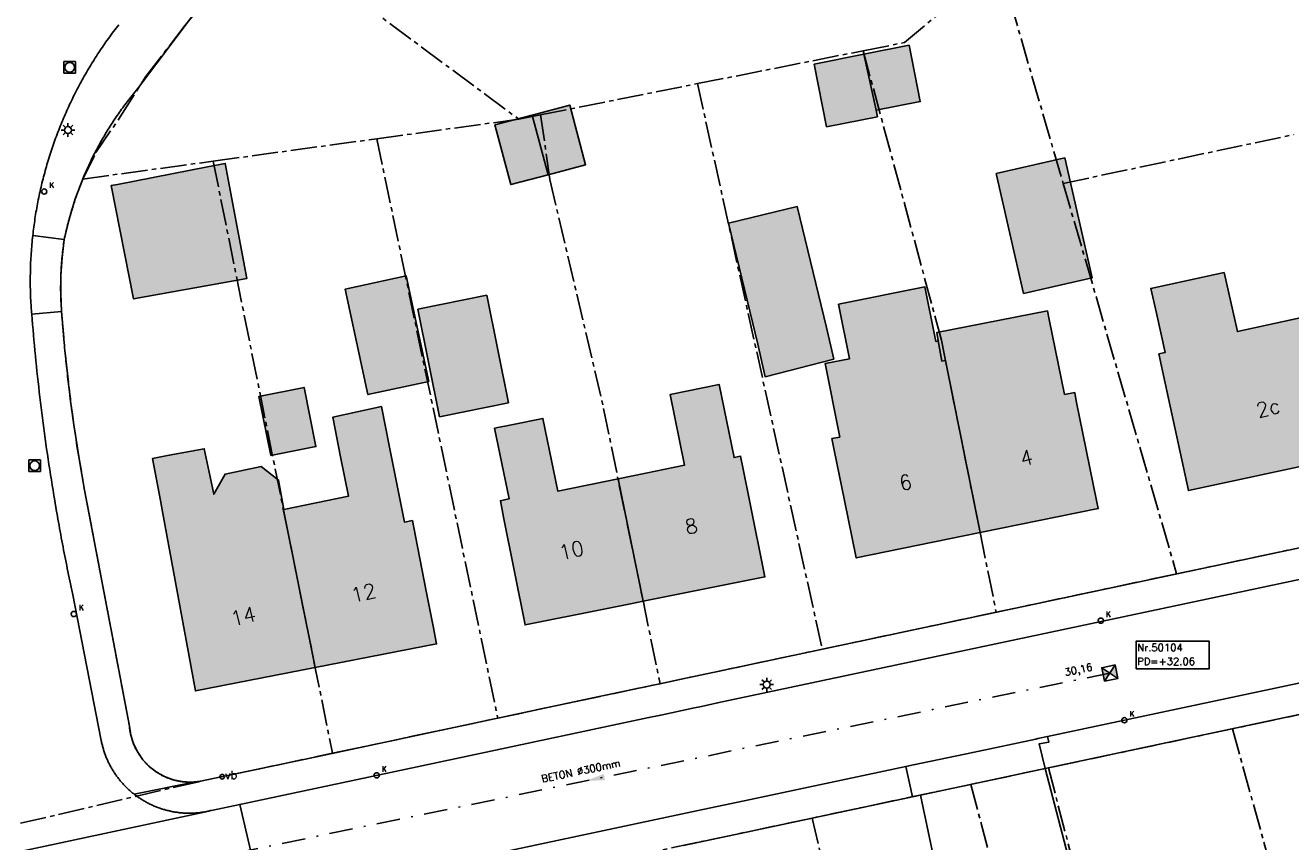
# Model space of a CAD drawing. Header units: metres. Extents: x 202952 to 203755, y 349031 to 349702.
# Tile 15 of 84: x 203027 to 203096, y 349481 to 349526. Entities that reach past the tile are written whole.
import ezdxf
from ezdxf.enums import TextEntityAlignment as Align

# ---------------------------------------------------------------- set-up
doc = ezdxf.new("R2010")
doc.units = ezdxf.units.M
doc.linetypes.add('1-200 CENTER', pattern=[4.28625, 2.8575, -0.47625, 0.47625, -0.47625])
doc.linetypes.add('1-200 DASHDOT', pattern=[2.54, 1.27, -0.635, 0, -0.635])
for name, color, linetype in [('PH-BEST-BEBOUWING', 1, 'Continuous'), ('PH-BEST-BEBOUWING-ARCERING', 254, 'Continuous'), ('PH-BEST-HUISNUMMER', 7, 'Continuous'), ('PH-BEST-KADASTRALE-GRENS', 240, '1-200 CENTER'), ('PH-BEST-KOLK', 8, 'Continuous'), ('PH-BEST-LICHTMAST-HANDHAVENB', 6, 'Continuous'), ('PH-BEST-PUT-HANDHAVEN', 44, 'Continuous'), ('PH-BEST-RIO-HANDHAVEN-GEMENGD', 44, '1-200 DASHDOT'), ('PH-BEST-RIO-TEKST', 8, 'Continuous'), ('PH-BEST-RIO-TEKST-PUTTENSTAAT', 8, 'Continuous'), ('PH-BEST-RIO-TEKST-VLOEIVLAK', 8, 'Continuous'), ('PH-BEST-STRAATNAAMBORD', 6, 'Continuous'), ('PH-BEST-WEGDEEL', 254, 'Continuous')]:
    doc.layers.add(name, color=color, linetype=linetype)
doc.styles.add('RDL_MAATVOERING', font='romans.shx')
doc.styles.add('ROMANS', font='romans.shx')

# ---------------------------------------------------------------- blocks, each defined once
blk = doc.blocks.new('*U50')
blk.add_circle((0, 0), 0.142)
at = {"ltscale": 0.05, "style": 'ROMANS'}
blk.add_text('K', height=0.3, dxfattribs=at).set_placement((0.277, 0.195))
blk = doc.blocks.new('Putdeksel')
for p, q in [((-0.32, 0.32), (0.32, 0.32)), ((-0.32, -0.32), (-0.32, 0.32)), ((0.32, 0.32), (0.32, -0.32)), ((0.32, -0.32), (-0.32, -0.32))]:
    blk.add_line(p, q)
blk.add_circle((0, 0), 0.26)
blk = doc.blocks.new('*U61')
blk.add_circle((0, 0), 0.25)
at = {"style": 'RDL_MAATVOERING'}
blk.add_text('vb', height=0.9, dxfattribs=at).set_placement((0.3, -0.25))
blk = doc.blocks.new('*U26')
h = blk.add_hatch(color=256)
h.paths.add_polyline_path([(0, 0), (-0.375, 0.375), (-0.375, -0.375)])
h.paths.add_polyline_path([(0.375, 0.375), (0, 0), (0.375, -0.375)])
for p, q in [((-0.375, -0.375), (0.375, 0.375)), ((-0.375, 0.375), (0.375, -0.375))]:
    blk.add_line(p, q)
blk.add_lwpolyline([(-0.375, -0.375), (0.375, -0.375), (0.375, 0.375), (-0.375, 0.375)], close=True)
blk = doc.blocks.new('Materialisatie')
blk.add_solid([(-1.04, 0.173), (-1.04, -0.173), (0, 0)])
at = {"style": 'ROMANS'}
blk.add_attdef('MATERIALISATIE', (-2.631, 0.657), '', height=0.4, dxfattribs=at)
blk = doc.blocks.new('Puttenstaat bestaand')
blk.add_wipeout([(0, 0), (4, 0), (4, 1.5), (0, 1.5)])
blk.add_lwpolyline([(0, 0), (4, 0), (4, 1.5), (0, 1.5)], close=True)
at = {"style": 'ROMANS'}
for tag, p in [('NR', (0.066, 0.955)), ('PD', (0.066, 0.203))]:
    blk.add_attdef(tag, p, '', height=0.4, dxfattribs=at)
blk = doc.blocks.new('Lichtmast 2')
at = {"flags": 128}
for points in [[(-0.5, 0), (-0.25, 0)], [(-0.354, 0.354), (-0.177, 0.177)], [(0, 0.25), (0, 0.5)], [(0.177, 0.177), (0.354, 0.354)], [(0.25, 0), (0.5, 0)], [(-0.354, -0.354), (-0.177, -0.177)], [(0, -0.5), (0, -0.25)], [(0.177, -0.177), (0.354, -0.354)]]:
    blk.add_lwpolyline(points, dxfattribs=at)
blk.add_circle((0, 0), 0.25)

msp = doc.modelspace()

# ---------------------------------------------------------------- hatches: boundary and pattern name
at = {"layer": 'PH-BEST-BEBOUWING-ARCERING'}
for points in [[(203072.699, 349524.365), (203075.164, 349524.853), (203075.772, 349521.781), (203073.364, 349521.305)], [(203073.364, 349521.305), (203073.432, 349520.956), (203070.657, 349520.407), (203069.98, 349523.827), (203072.699, 349524.365)], [(203054.581, 349521.047), (203056.624, 349521.592), (203057.492, 349518.334), (203055.449, 349517.79)], [(203055.449, 349517.79), (203053.406, 349517.245), (203052.538, 349520.503), (203054.581, 349521.047)], [(203036.838, 349518.217), (203037.811, 349518.404), (203038.981, 349512.119), (203032.798, 349511.01), (203031.582, 349517.2), (203031.931, 349517.259)], [(203081.406, 349511.307), (203079.926, 349517.853), (203083.679, 349518.702), (203085.16, 349512.156)], [(203066.903, 349508.544), (203065.304, 349515.142), (203069.059, 349516.052), (203070.658, 349509.454), (203071.048, 349507.724), (203067.298, 349506.757)], [(203048.937, 349506.503), (203045.607, 349505.786), (203044.367, 349511.54), (203047.697, 349512.258)], [(203089.16, 349506.41), (203088.813, 349508.007), (203089.15, 349508.081), (203088.672, 349510.22), (203088.369, 349511.577), (203092.374, 349512.444), (203093.099, 349509.226), (203096.11, 349509.882), (203098.717, 349510.45), (203100.492, 349503.778), (203100.106, 349503.69), (203098.045, 349503.221), (203098.26, 349502.22), (203097.722, 349502.105), (203090.42, 349500.54)], [(203076.758, 349508.717), (203076.961, 349507.611), (203077.152, 349507.65), (203079.046, 349498.247), (203072.28, 349496.87), (203071.641, 349500), (203071.08, 349502.75), (203070.945, 349503.378), (203071.381, 349503.466), (203070.574, 349507.472), (203071.913, 349507.74), (203071.313, 349510.715), (203076.025, 349511.666), (203076.625, 349508.69)], [(203049.519, 349504.577), (203048.332, 349510.441), (203052.095, 349511.203), (203053.282, 349505.339)], [(203079.046, 349498.247), (203077.152, 349507.65), (203076.961, 349507.611), (203076.758, 349508.717), (203076.675, 349509.17), (203082.719, 349510.352), (203082.816, 349509.882), (203083.662, 349505.792), (203084.211, 349505.893), (203084.3, 349505.44), (203085.41, 349500), (203085.5, 349499.56)], [(203040.297, 349502.454), (203039.65, 349505.685), (203042.115, 349506.179), (203042.762, 349502.948)], [(203059.264, 349501.184), (203060.782, 349501.496), (203062.903, 349501.932), (203062.117, 349505.792), (203064.789, 349506.34), (203065.602, 349502.345), (203065.962, 349502.417), (203066.11, 349501.71), (203066.453, 349500), (203067.29, 349495.83), (203062.831, 349494.938), (203060.637, 349494.499)], [(203042.725, 349490.877), (203040.987, 349499.5), (203041.01, 349499.505), (203044.543, 349500.242), (203044.113, 349502.392), (203043.687, 349504.554), (203046.35, 349505.126), (203046.785, 349502.919), (203047.603, 349498.814), (203048.029, 349498.906), (203048.2, 349498.06), (203048.787, 349495.054), (203049.162, 349493.135), (203049.35, 349492.17)], [(203060.637, 349494.499), (203060.032, 349494.378), (203058.497, 349494.071), (203054.19, 349493.21), (203053.01, 349499.09), (203052.844, 349499.989), (203053.133, 349500.048), (203053.317, 349500.086), (203052.524, 349503.941), (203053.442, 349504.13), (203055.164, 349504.485), (203055.979, 349500.51), (203059.264, 349501.184)], [(203034.264, 349500), (203033.84, 349502.3), (203034.746, 349502.467), (203036.665, 349502.822), (203036.985, 349501.285), (203037.183, 349500.338), (203037.803, 349501.44), (203039.763, 349501.849), (203040.722, 349501.112), (203041.01, 349499.505), (203040.987, 349499.5), (203042.725, 349490.877), (203036.18, 349489.6), (203034.377, 349499.389)]]:
    msp.add_hatch(color=256, dxfattribs=at).paths.add_polyline_path(points)

# ---------------------------------------------------------------- linework, layer by layer
at = {"layer": 'PH-BEST-BEBOUWING'}
for points in [[(203072.699, 349524.365), (203075.164, 349524.853), (203075.772, 349521.781), (203073.364, 349521.305), (203072.699, 349524.365)], [(203073.364, 349521.305), (203073.432, 349520.956), (203070.657, 349520.407), (203069.98, 349523.827), (203072.699, 349524.365), (203073.364, 349521.305)], [(203054.581, 349521.047), (203056.624, 349521.592), (203057.492, 349518.334), (203055.449, 349517.79), (203054.581, 349521.047)], [(203055.449, 349517.79), (203053.406, 349517.245), (203052.538, 349520.503), (203054.581, 349521.047), (203055.449, 349517.79)], [(203036.838, 349518.217), (203037.811, 349518.404), (203038.981, 349512.119), (203032.798, 349511.01), (203031.582, 349517.2), (203031.931, 349517.259), (203036.838, 349518.217)], [(203081.406, 349511.307), (203079.926, 349517.853), (203083.679, 349518.702), (203085.16, 349512.156), (203081.406, 349511.307)], [(203066.903, 349508.544), (203065.304, 349515.142), (203069.059, 349516.052), (203070.658, 349509.454), (203071.048, 349507.724), (203067.298, 349506.757), (203066.903, 349508.544)], [(203048.937, 349506.503), (203045.607, 349505.786), (203044.367, 349511.54), (203047.697, 349512.258), (203048.937, 349506.503)], [(203089.16, 349506.41), (203088.813, 349508.007), (203089.15, 349508.081), (203088.672, 349510.22), (203088.369, 349511.577), (203092.374, 349512.444), (203093.099, 349509.226), (203096.11, 349509.882), (203098.717, 349510.45), (203100.492, 349503.778), (203100.106, 349503.69), (203098.045, 349503.221), (203098.26, 349502.22), (203097.722, 349502.105), (203090.42, 349500.54), (203089.16, 349506.41)], [(203076.758, 349508.717), (203076.961, 349507.611), (203077.152, 349507.65), (203079.046, 349498.247), (203072.28, 349496.87), (203071.641, 349500), (203071.08, 349502.75), (203070.945, 349503.378), (203071.381, 349503.466), (203070.574, 349507.472), (203071.913, 349507.74), (203071.313, 349510.715), (203076.025, 349511.666), (203076.625, 349508.69), (203076.758, 349508.717)], [(203049.519, 349504.577), (203048.332, 349510.441), (203052.095, 349511.203), (203053.282, 349505.339), (203049.519, 349504.577)], [(203079.046, 349498.247), (203077.152, 349507.65), (203076.961, 349507.611), (203076.758, 349508.717), (203076.675, 349509.17), (203082.719, 349510.352), (203082.816, 349509.882), (203083.662, 349505.792), (203084.211, 349505.893), (203084.3, 349505.44), (203085.41, 349500), (203085.5, 349499.56), (203079.046, 349498.247)], [(203040.297, 349502.454), (203039.65, 349505.685), (203042.115, 349506.179), (203042.762, 349502.948), (203040.297, 349502.454)], [(203059.264, 349501.184), (203060.782, 349501.496), (203062.903, 349501.932), (203062.117, 349505.792), (203064.789, 349506.34), (203065.602, 349502.345), (203065.962, 349502.417), (203066.11, 349501.71), (203066.453, 349500), (203067.29, 349495.83), (203062.831, 349494.938), (203060.637, 349494.499), (203059.264, 349501.184)], [(203042.725, 349490.877), (203040.987, 349499.5), (203041.01, 349499.505), (203044.543, 349500.242), (203044.113, 349502.392), (203043.687, 349504.554), (203046.35, 349505.126), (203046.785, 349502.919), (203047.603, 349498.814), (203048.029, 349498.906), (203048.2, 349498.06), (203048.787, 349495.054), (203049.162, 349493.135), (203049.35, 349492.17), (203042.725, 349490.877)], [(203060.637, 349494.499), (203060.032, 349494.378), (203058.497, 349494.071), (203054.19, 349493.21), (203053.01, 349499.09), (203052.844, 349499.989), (203053.133, 349500.048), (203053.317, 349500.086), (203052.524, 349503.941), (203053.442, 349504.13), (203055.164, 349504.485), (203055.979, 349500.51), (203059.264, 349501.184), (203060.637, 349494.499)], [(203034.264, 349500), (203033.84, 349502.3), (203034.746, 349502.467), (203036.665, 349502.822), (203036.985, 349501.285), (203037.183, 349500.338), (203037.803, 349501.44), (203039.763, 349501.849), (203040.722, 349501.112), (203041.01, 349499.505), (203040.987, 349499.5), (203042.725, 349490.877), (203036.18, 349489.6), (203034.377, 349499.389), (203034.264, 349500)]]:
    msp.add_lwpolyline(points, close=True, dxfattribs=at)
at = {"layer": 'PH-BEST-KADASTRALE-GRENS', "ltscale": 0.5}
for p, q in [((203039.911, 349531.156), (203053.844, 349520.818)), ((203080.084, 349529.346), (203083.58, 349517.311)), ((203063.609, 349522.759), (203072.653, 349524.555)), ((203055.039, 349521.055), (203063.609, 349522.759)), ((203063.609, 349522.759), (203070.421, 349491.883)), ((203046.091, 349519.751), (203053.844, 349520.818)), ((203053.844, 349520.818), (203055.039, 349521.055)), ((203083.58, 349517.311), (203096.183, 349519.977)), ((203037.152, 349518.528), (203046.091, 349519.751)), ((203046.091, 349519.751), (203052.699, 349488.118)), ((203030.026, 349517.553), (203037.152, 349518.528)), ((203037.152, 349518.528), (203043.668, 349486.199)), ((203083.58, 349517.311), (203089.78, 349495.996)), ((203030.123, 349500.561), (203030.23, 349500)), ((203030.23, 349500), (203032.575, 349487.687)), ((203089.78, 349495.996), (203101.879, 349498.564)), ((203079.921, 349493.901), (203089.78, 349495.996)), ((203070.421, 349491.883), (203079.921, 349493.901)), ((203061.561, 349490), (203070.421, 349491.883)), ((203107.727, 349490.7), (203092.829, 349487.537)), ((203052.699, 349488.118), (203061.561, 349490)), ((203043.668, 349486.199), (203052.699, 349488.118)), ((203092.829, 349487.537), (203082.776, 349485.402)), ((203092.829, 349487.537), (203103.588, 349448.676)), ((203036.454, 349484.668), (203043.668, 349486.199)), ((203082.776, 349485.402), (203078.538, 349484.503)), ((203022.446, 349481.406), (203036.454, 349484.668)), ((203078.538, 349484.503), (203069.867, 349482.661)), ((203078.538, 349484.503), (203087.56, 349450.417)), ((203069.867, 349482.661), (203059.62, 349480.485))]:
    msp.add_line(p, q, dxfattribs=at)
for points in [[(203030.026, 349517.553), (203030.74, 349518.997), (203032.074, 349520.942), (203033.454, 349523.134), (203035.623, 349525.95), (203039.911, 349531.156)], [(203072.653, 349524.555), (203074.907, 349525.002), (203080.084, 349529.346)], [(203072.653, 349524.555), (203076.929, 349508.759), (203079.921, 349493.901)], [(203055.039, 349521.055), (203055.549, 349517.52), (203058.474, 349505.03), (203061.561, 349490)], [(203030.026, 349517.553), (203029.62, 349516.472), (203029.28, 349515.369), (203029.01, 349514.246)], [(203029.01, 349514.246), (203028.896, 349513.27), (203028.834, 349512.29), (203028.823, 349511.308), (203028.864, 349510.326)], [(203028.864, 349510.326), (203029.081, 349507.873), (203029.363, 349505.427), (203029.711, 349502.989), (203030.123, 349500.561)], [(203032.575, 349487.687), (203032.653, 349487.191), (203032.804, 349486.712), (203033.026, 349486.262), (203033.313, 349485.85), (203033.658, 349485.486), (203034.054, 349485.177), (203034.492, 349484.932), (203034.962, 349484.755), (203035.453, 349484.651), (203035.954, 349484.622), (203036.454, 349484.668)], [(203082.776, 349485.402), (203091.663, 349451.319), (203096.146, 349447.024), (203100.622, 349448.018)], [(203069.867, 349482.661), (203071.189, 349477.011), (203073.694, 349464.456)]]:
    msp.add_lwpolyline(points, dxfattribs=at)
at = {"layer": 'PH-BEST-RIO-HANDHAVEN-GEMENGD'}
msp.add_line((203086.13, 349490.58), (203028.87, 349478.8), dxfattribs=at)
at = {"layer": 'PH-BEST-WEGDEEL'}
for points in [[(203037.247, 349528.094), (203033.011, 349522.474), (203032.938, 349522.385), (203032.865, 349522.296), (203032.793, 349522.206), (203032.721, 349522.116), (203032.649, 349522.026), (203032.578, 349521.935), (203032.516, 349521.855), (203032.454, 349521.774), (203032.393, 349521.693), (203032.332, 349521.612), (203032.271, 349521.53), (203032.211, 349521.448), (203032.151, 349521.366), (203032.092, 349521.283), (203032.033, 349521.2), (203031.975, 349521.117), (203031.917, 349521.033), (203031.859, 349520.949), (203031.802, 349520.865), (203031.745, 349520.781), (203031.689, 349520.696), (203031.633, 349520.611), (203031.578, 349520.526), (203031.524, 349520.44), (203031.469, 349520.354), (203031.415, 349520.268), (203031.362, 349520.181), (203031.309, 349520.094), (203031.257, 349520.007), (203031.205, 349519.919), (203031.154, 349519.831), (203031.103, 349519.743), (203031.053, 349519.655), (203031.003, 349519.567), (203030.953, 349519.478), (203030.904, 349519.389), (203030.855, 349519.3), (203030.807, 349519.21), (203030.76, 349519.12), (203030.713, 349519.03), (203030.667, 349518.939), (203030.621, 349518.848), (203030.575, 349518.757), (203030.53, 349518.666), (203030.485, 349518.575), (203030.441, 349518.483), (203030.398, 349518.391), (203030.355, 349518.299), (203030.313, 349518.207), (203030.271, 349518.114), (203030.229, 349518.021), (203030.188, 349517.928), (203030.147, 349517.835), (203030.107, 349517.742), (203030.067, 349517.648), (203030.028, 349517.554), (203029.99, 349517.46), (203029.952, 349517.366), (203029.915, 349517.271), (203029.878, 349517.176), (203029.841, 349517.081), (203029.805, 349516.986), (203029.77, 349516.891), (203029.735, 349516.796), (203029.701, 349516.7), (203029.667, 349516.604), (203029.634, 349516.508), (203029.601, 349516.411), (203029.569, 349516.315), (203029.537, 349516.218), (203029.506, 349516.122), (203029.475, 349516.025), (203029.445, 349515.928), (203029.416, 349515.83), (203029.387, 349515.733), (203029.359, 349515.635), (203029.331, 349515.538), (203029.303, 349515.44), (203029.276, 349515.342), (203029.249, 349515.244), (203029.223, 349515.145), (203029.198, 349515.046), (203029.173, 349514.948), (203029.149, 349514.849), (203029.126, 349514.75), (203029.103, 349514.651), (203029.08, 349514.552), (203029.058, 349514.453), (203029.036, 349514.353), (203029.015, 349514.254), (203027.295, 349514.466), (203027.295, 349514.466), (203027.308, 349514.582), (203027.322, 349514.697), (203027.336, 349514.813), (203027.351, 349514.929), (203027.366, 349515.044), (203027.382, 349515.16), (203027.399, 349515.275), (203027.416, 349515.391), (203027.434, 349515.506), (203027.452, 349515.621), (203027.471, 349515.736), (203027.491, 349515.851), (203027.512, 349515.966), (203027.533, 349516.08), (203027.554, 349516.195), (203027.576, 349516.309), (203027.598, 349516.424), (203027.621, 349516.538), (203027.645, 349516.652), (203027.669, 349516.766), (203027.694, 349516.88), (203027.719, 349516.994), (203027.745, 349517.107), (203027.772, 349517.221), (203027.799, 349517.334), (203027.827, 349517.448), (203027.856, 349517.561), (203027.885, 349517.674), (203027.915, 349517.786), (203027.945, 349517.899), (203027.975, 349518.012), (203028.006, 349518.124), (203028.038, 349518.236), (203028.07, 349518.348), (203028.103, 349518.46), (203028.137, 349518.571), (203028.172, 349518.682), (203028.207, 349518.794), (203028.242, 349518.905), (203028.278, 349519.016), (203028.314, 349519.126), (203028.351, 349519.237), (203028.389, 349519.347), (203028.427, 349519.457), (203028.466, 349519.567), (203028.505, 349519.677), (203028.545, 349519.786), (203028.585, 349519.896), (203028.626, 349520.005), (203028.668, 349520.113), (203028.71, 349520.222), (203028.753, 349520.331), (203028.796, 349520.439), (203028.839, 349520.547), (203028.884, 349520.655), (203028.929, 349520.763), (203028.974, 349520.87), (203029.02, 349520.977), (203029.066, 349521.084), (203029.113, 349521.191), (203029.161, 349521.297), (203029.209, 349521.403), (203029.258, 349521.509), (203029.307, 349521.615), (203029.357, 349521.72), (203029.407, 349521.825), (203029.458, 349521.93), (203029.509, 349522.035), (203029.561, 349522.139), (203029.613, 349522.243), (203029.666, 349522.347), (203029.72, 349522.451), (203029.774, 349522.554), (203029.829, 349522.657), (203029.884, 349522.76), (203029.94, 349522.862), (203029.996, 349522.964), (203030.053, 349523.066), (203030.11, 349523.168), (203030.168, 349523.269), (203030.226, 349523.37), (203030.285, 349523.471), (203030.344, 349523.571), (203030.404, 349523.671), (203030.464, 349523.771), (203030.525, 349523.871), (203030.586, 349523.97), (203030.648, 349524.069), (203030.711, 349524.167), (203030.774, 349524.265), (203030.837, 349524.363), (203030.901, 349524.46), (203030.965, 349524.557), (203031.03, 349524.654), (203031.095, 349524.751), (203031.161, 349524.847), (203031.228, 349524.943), (203031.295, 349525.038), (203031.362, 349525.133), (203031.43, 349525.228), (203031.498, 349525.322), (203031.567, 349525.416), (203031.636, 349525.51), (203031.706, 349525.603), (203031.776, 349525.696), (203031.847, 349525.789), (203031.918, 349525.881), (203031.99, 349525.973)], [(203031.99, 349525.973), (203031.918, 349525.881), (203031.847, 349525.789), (203031.776, 349525.696), (203031.706, 349525.603), (203031.636, 349525.51), (203031.567, 349525.416), (203031.498, 349525.322), (203031.43, 349525.228), (203031.362, 349525.133), (203031.295, 349525.038), (203031.228, 349524.943), (203031.161, 349524.847), (203031.095, 349524.751), (203031.03, 349524.654), (203030.965, 349524.557), (203030.901, 349524.46), (203030.837, 349524.363), (203030.774, 349524.265), (203030.711, 349524.167), (203030.648, 349524.069), (203030.586, 349523.97), (203030.525, 349523.871), (203030.464, 349523.771), (203030.404, 349523.671), (203030.344, 349523.571), (203030.285, 349523.471), (203030.226, 349523.37), (203030.168, 349523.269), (203030.11, 349523.168), (203030.053, 349523.066), (203029.996, 349522.964), (203029.94, 349522.862), (203029.884, 349522.76), (203029.829, 349522.657), (203029.774, 349522.554), (203029.72, 349522.451), (203029.666, 349522.347), (203029.613, 349522.243), (203029.561, 349522.139), (203029.509, 349522.035), (203029.458, 349521.93), (203029.407, 349521.825), (203029.357, 349521.72), (203029.307, 349521.615), (203029.258, 349521.509), (203029.209, 349521.403), (203029.161, 349521.297), (203029.113, 349521.191), (203029.066, 349521.084), (203029.02, 349520.977), (203028.974, 349520.87), (203028.929, 349520.763), (203028.884, 349520.655), (203028.839, 349520.547), (203028.796, 349520.439), (203028.753, 349520.331), (203028.71, 349520.222), (203028.668, 349520.113), (203028.626, 349520.005), (203028.585, 349519.896), (203028.545, 349519.786), (203028.505, 349519.677), (203028.466, 349519.567), (203028.427, 349519.457), (203028.389, 349519.347), (203028.351, 349519.237), (203028.314, 349519.126), (203028.278, 349519.016), (203028.242, 349518.905), (203028.207, 349518.794), (203028.172, 349518.682), (203028.137, 349518.571), (203028.103, 349518.46), (203028.07, 349518.348), (203028.038, 349518.236), (203028.006, 349518.124), (203027.975, 349518.012), (203027.945, 349517.899), (203027.915, 349517.786), (203027.885, 349517.674), (203027.856, 349517.561), (203027.827, 349517.448), (203027.799, 349517.334), (203027.772, 349517.221), (203027.745, 349517.107), (203027.719, 349516.994), (203027.694, 349516.88), (203027.669, 349516.766), (203027.645, 349516.652), (203027.621, 349516.538), (203027.598, 349516.424), (203027.576, 349516.309), (203027.554, 349516.195), (203027.533, 349516.08), (203027.512, 349515.966), (203027.491, 349515.851), (203027.471, 349515.736), (203027.452, 349515.621), (203027.434, 349515.506), (203027.416, 349515.391), (203027.399, 349515.275), (203027.382, 349515.16), (203027.366, 349515.044), (203027.351, 349514.929), (203027.336, 349514.813), (203027.322, 349514.697), (203027.308, 349514.582), (203027.295, 349514.466), (203027.282, 349514.344), (203027.269, 349514.222), (203027.257, 349514.1), (203027.246, 349513.978), (203027.236, 349513.856), (203027.226, 349513.734), (203027.217, 349513.612), (203027.208, 349513.489), (203027.2, 349513.367), (203027.193, 349513.245), (203027.186, 349513.122), (203027.18, 349513), (203027.175, 349512.877), (203027.171, 349512.755), (203027.167, 349512.632), (203027.164, 349512.509), (203027.162, 349512.387), (203027.16, 349512.264), (203027.159, 349512.141), (203027.158, 349512.019), (203027.158, 349511.896), (203027.159, 349511.774), (203027.161, 349511.651), (203027.163, 349511.529), (203027.166, 349511.406), (203027.17, 349511.284), (203027.174, 349511.161), (203027.179, 349511.039), (203027.185, 349510.916), (203027.191, 349510.794), (203027.199, 349510.69), (203027.206, 349510.587), (203027.214, 349510.483), (203027.222, 349510.38), (203027.23, 349510.276), (203027.238, 349510.173), (203027.261, 349509.889), (203027.284, 349509.605), (203027.308, 349509.321), (203027.333, 349509.037), (203027.358, 349508.754), (203027.384, 349508.47), (203027.411, 349508.187), (203027.439, 349507.903), (203027.467, 349507.62), (203027.496, 349507.337), (203027.526, 349507.053), (203027.556, 349506.77), (203027.587, 349506.487), (203027.619, 349506.204), (203027.651, 349505.921), (203027.684, 349505.638), (203027.718, 349505.356), (203027.753, 349505.073), (203027.788, 349504.79), (203027.824, 349504.508), (203027.861, 349504.225), (203027.898, 349503.943), (203027.936, 349503.66), (203027.975, 349503.378), (203028.014, 349503.096), (203028.054, 349502.814), (203028.095, 349502.532), (203028.137, 349502.25), (203028.179, 349501.969), (203028.222, 349501.687), (203028.266, 349501.406), (203028.31, 349501.124), (203028.355, 349500.843), (203028.401, 349500.562), (203028.447, 349500.281), (203028.494, 349500), (203028.523, 349499.831), (203028.552, 349499.661), (203028.581, 349499.492), (203028.61, 349499.323), (203028.64, 349499.154), (203028.67, 349498.985), (203028.7, 349498.816), (203028.73, 349498.647), (203028.761, 349498.478), (203028.792, 349498.309), (203028.823, 349498.14), (203028.854, 349497.971), (203028.886, 349497.802), (203028.918, 349497.634), (203028.95, 349497.465), (203028.982, 349497.296), (203029.015, 349497.128), (203029.048, 349496.959), (203029.081, 349496.79), (203029.114, 349496.622), (203029.148, 349496.453), (203029.182, 349496.285), (203029.216, 349496.116), (203029.25, 349495.948), (203029.285, 349495.78), (203029.32, 349495.612), (203029.355, 349495.444), (203029.39, 349495.276), (203029.426, 349495.108), (203029.462, 349494.94), (203031.037, 349486.894), (203031.047, 349486.842), (203031.058, 349486.79), (203031.07, 349486.738), (203031.082, 349486.686), (203031.095, 349486.635), (203031.108, 349486.583), (203031.122, 349486.532), (203031.136, 349486.48), (203031.151, 349486.429), (203031.166, 349486.378), (203031.182, 349486.327), (203031.199, 349486.277), (203031.216, 349486.226), (203031.234, 349486.176), (203031.252, 349486.126), (203031.271, 349486.076), (203031.29, 349486.026), (203031.31, 349485.977), (203031.331, 349485.928), (203031.352, 349485.879), (203031.373, 349485.831), (203031.395, 349485.782), (203031.417, 349485.734), (203031.44, 349485.686), (203031.463, 349485.638), (203031.487, 349485.59), (203031.512, 349485.543), (203031.537, 349485.496), (203031.563, 349485.449), (203031.589, 349485.403), (203031.615, 349485.357), (203031.642, 349485.311), (203031.67, 349485.266), (203031.698, 349485.221), (203031.727, 349485.176), (203031.756, 349485.131), (203031.785, 349485.087), (203031.815, 349485.043), (203031.846, 349484.999), (203031.877, 349484.956), (203031.908, 349484.913), (203031.94, 349484.871), (203031.973, 349484.829), (203032.006, 349484.787), (203032.039, 349484.745), (203032.073, 349484.704), (203032.107, 349484.663), (203032.141, 349484.622), (203032.176, 349484.582), (203032.212, 349484.542), (203032.248, 349484.503), (203032.284, 349484.464), (203032.321, 349484.426), (203032.358, 349484.388), (203032.396, 349484.35), (203032.434, 349484.313), (203032.472, 349484.276), (203032.511, 349484.24), (203032.55, 349484.204), (203032.589, 349484.168), (203032.629, 349484.133), (203032.669, 349484.098), (203032.71, 349484.064), (203032.751, 349484.03), (203032.792, 349483.997), (203032.834, 349483.964), (203032.876, 349483.932), (203032.919, 349483.9), (203032.962, 349483.868), (203033.005, 349483.837), (203033.048, 349483.806), (203033.092, 349483.776), (203033.136, 349483.746), (203033.181, 349483.717), (203033.226, 349483.688), (203033.271, 349483.66), (203033.316, 349483.632), (203033.362, 349483.605), (203033.408, 349483.578), (203033.454, 349483.552), (203033.501, 349483.526), (203033.548, 349483.501), (203033.595, 349483.476), (203033.642, 349483.452), (203033.69, 349483.428), (203033.738, 349483.405), (203033.786, 349483.382), (203033.834, 349483.36), (203033.883, 349483.339), (203033.932, 349483.318), (203033.981, 349483.298), (203034.03, 349483.278), (203034.08, 349483.258), (203034.13, 349483.239), (203034.18, 349483.22), (203034.23, 349483.202), (203034.28, 349483.185), (203034.33, 349483.168), (203034.381, 349483.152), (203034.432, 349483.136), (203034.483, 349483.121), (203034.534, 349483.107), (203034.586, 349483.093), (203034.637, 349483.08), (203034.689, 349483.067), (203034.741, 349483.055), (203034.793, 349483.043), (203034.845, 349483.031), (203034.897, 349483.02), (203034.95, 349483.01), (203035.002, 349483.001), (203035.054, 349482.992), (203035.107, 349482.984), (203035.159, 349482.976), (203035.212, 349482.969), (203035.265, 349482.962), (203035.318, 349482.956), (203035.371, 349482.951), (203035.424, 349482.946), (203035.477, 349482.942), (203035.53, 349482.938), (203035.583, 349482.935), (203035.636, 349482.932), (203035.689, 349482.93), (203035.742, 349482.929), (203035.795, 349482.928), (203035.848, 349482.928), (203035.902, 349482.928), (203035.955, 349482.929), (203036.008, 349482.93), (203036.062, 349482.932), (203036.115, 349482.935), (203036.168, 349482.938), (203036.221, 349482.942), (203036.274, 349482.946), (203036.327, 349482.951), (203036.38, 349482.957), (203036.433, 349482.963), (203036.486, 349482.969), (203036.538, 349482.976), (203036.591, 349482.984), (203036.643, 349482.992), (203036.696, 349483.001), (203036.748, 349483.011), (203022.167, 349479.884)], [(203103.27, 349497.129), (203064.703, 349488.945), (203063.83, 349488.76), (203063.353, 349488.659), (203061.603, 349488.288), (203060.949, 349488.149), (203051.205, 349486.081), (203038.605, 349483.408), (203038.605, 349483.408), (203037.06, 349483.08), (203037.008, 349483.067), (203036.957, 349483.055), (203036.905, 349483.043), (203036.853, 349483.032), (203036.8, 349483.021), (203036.748, 349483.011), (203036.696, 349483.001), (203036.643, 349482.992), (203036.591, 349482.984), (203036.538, 349482.976), (203036.486, 349482.969), (203036.433, 349482.963), (203036.38, 349482.957), (203036.327, 349482.951), (203036.274, 349482.946), (203036.221, 349482.942), (203036.168, 349482.938), (203036.115, 349482.935), (203036.062, 349482.932), (203036.008, 349482.93), (203035.955, 349482.929), (203035.902, 349482.928), (203035.848, 349482.928), (203035.795, 349482.928), (203035.742, 349482.929), (203035.689, 349482.93), (203035.636, 349482.932), (203035.583, 349482.935), (203035.53, 349482.938), (203035.477, 349482.942), (203035.424, 349482.946), (203035.371, 349482.951), (203035.318, 349482.956), (203035.265, 349482.962), (203035.212, 349482.969), (203035.159, 349482.976), (203035.107, 349482.984), (203035.054, 349482.992), (203035.002, 349483.001), (203034.95, 349483.01), (203034.897, 349483.02), (203034.845, 349483.031), (203034.793, 349483.043), (203034.741, 349483.055), (203034.689, 349483.067), (203034.637, 349483.08), (203034.586, 349483.093), (203034.534, 349483.107), (203034.483, 349483.121), (203034.432, 349483.136), (203034.381, 349483.152), (203034.33, 349483.168), (203034.28, 349483.185), (203034.23, 349483.202), (203034.18, 349483.22), (203034.13, 349483.239), (203034.08, 349483.258), (203034.03, 349483.278), (203033.981, 349483.298), (203033.932, 349483.318), (203033.883, 349483.339), (203033.834, 349483.36), (203033.786, 349483.382), (203033.738, 349483.405), (203033.69, 349483.428), (203033.642, 349483.452), (203033.595, 349483.476), (203033.548, 349483.501), (203033.501, 349483.526), (203033.454, 349483.552), (203033.408, 349483.578), (203033.362, 349483.605), (203033.316, 349483.632), (203033.271, 349483.66), (203033.226, 349483.688), (203033.181, 349483.717), (203033.136, 349483.746), (203033.092, 349483.776), (203033.048, 349483.806), (203033.005, 349483.837), (203032.962, 349483.868), (203032.919, 349483.9), (203032.876, 349483.932), (203032.834, 349483.964), (203036.193, 349484.634), (203036.237, 349484.639), (203036.28, 349484.644), (203036.324, 349484.649), (203036.367, 349484.655), (203036.411, 349484.661), (203036.454, 349484.668), (203042.785, 349486.013), (203058.238, 349489.296), (203059.276, 349489.516), (203062.054, 349490.106), (203062.811, 349490.267), (203064.198, 349490.562), (203101.708, 349498.53)], [(203104.694, 349491.772), (203082.731, 349487.116), (203082.19, 349487.001), (203082.091, 349486.979), (203078.638, 349486.247), (203075.403, 349485.561), (203074.984, 349485.472), (203066.162, 349483.602), (203063.893, 349483.121), (203053.366, 349480.889), (203039.871, 349478.028), (203038.605, 349483.408), (203038.605, 349483.408), (203051.205, 349486.081), (203060.949, 349488.149), (203061.603, 349488.288), (203063.353, 349488.659), (203063.83, 349488.76), (203064.703, 349488.945), (203103.27, 349497.129)], [(203053.366, 349480.889), (203063.893, 349483.121), (203066.162, 349483.602), (203074.984, 349485.472), (203074.984, 349485.472), (203075.352, 349483.825), (203066.544, 349481.955), (203062.834, 349481.167)], [(203022.167, 349479.884), (203036.748, 349483.011), (203036.8, 349483.021), (203036.853, 349483.032), (203036.905, 349483.043), (203036.957, 349483.055), (203037.008, 349483.067), (203037.06, 349483.08), (203038.605, 349483.408), (203039.871, 349478.028)]]:
    msp.add_lwpolyline(points, dxfattribs=at)
for points in [[(203027.238, 349510.173), (203027.23, 349510.276), (203027.222, 349510.38), (203027.214, 349510.483), (203027.206, 349510.587), (203027.199, 349510.69), (203027.191, 349510.794), (203027.185, 349510.916), (203027.179, 349511.039), (203027.174, 349511.161), (203027.17, 349511.284), (203027.166, 349511.406), (203027.163, 349511.529), (203027.161, 349511.651), (203027.159, 349511.774), (203027.158, 349511.896), (203027.158, 349512.019), (203027.159, 349512.141), (203027.16, 349512.264), (203027.162, 349512.387), (203027.164, 349512.509), (203027.167, 349512.632), (203027.171, 349512.755), (203027.175, 349512.877), (203027.18, 349513), (203027.186, 349513.122), (203027.193, 349513.245), (203027.2, 349513.367), (203027.208, 349513.489), (203027.217, 349513.612), (203027.226, 349513.734), (203027.236, 349513.856), (203027.246, 349513.978), (203027.257, 349514.1), (203027.269, 349514.222), (203027.282, 349514.344), (203027.295, 349514.466), (203029.015, 349514.254), (203028.998, 349514.139), (203028.982, 349514.023), (203028.966, 349513.908), (203028.951, 349513.793), (203028.937, 349513.677), (203028.924, 349513.562), (203028.912, 349513.446), (203028.9, 349513.33), (203028.889, 349513.214), (203028.879, 349513.098), (203028.87, 349512.982), (203028.861, 349512.866), (203028.853, 349512.75), (203028.846, 349512.633), (203028.84, 349512.517), (203028.835, 349512.401), (203028.83, 349512.284), (203028.826, 349512.168), (203028.823, 349512.052), (203028.821, 349511.935), (203028.819, 349511.819), (203028.818, 349511.703), (203028.818, 349511.586), (203028.818, 349511.47), (203028.82, 349511.354), (203028.822, 349511.237), (203028.825, 349511.121), (203028.829, 349511.005), (203028.834, 349510.888), (203028.839, 349510.772), (203028.867, 349510.323), (203027.238, 349510.173)], [(203032.834, 349483.964), (203032.792, 349483.997), (203032.751, 349484.03), (203032.71, 349484.064), (203032.669, 349484.098), (203032.629, 349484.133), (203032.589, 349484.168), (203032.55, 349484.204), (203032.511, 349484.24), (203032.472, 349484.276), (203032.434, 349484.313), (203032.396, 349484.35), (203032.358, 349484.388), (203032.321, 349484.426), (203032.284, 349484.464), (203032.248, 349484.503), (203032.212, 349484.542), (203032.176, 349484.582), (203032.141, 349484.622), (203032.107, 349484.663), (203032.073, 349484.704), (203032.039, 349484.745), (203032.006, 349484.787), (203031.973, 349484.829), (203031.94, 349484.871), (203031.908, 349484.913), (203031.877, 349484.956), (203031.846, 349484.999), (203031.815, 349485.043), (203031.785, 349485.087), (203031.756, 349485.131), (203031.727, 349485.176), (203031.698, 349485.221), (203031.67, 349485.266), (203031.642, 349485.311), (203031.615, 349485.357), (203031.589, 349485.403), (203031.563, 349485.449), (203031.537, 349485.496), (203031.512, 349485.543), (203031.487, 349485.59), (203031.463, 349485.638), (203031.44, 349485.686), (203031.417, 349485.734), (203031.395, 349485.782), (203031.373, 349485.831), (203031.352, 349485.879), (203031.331, 349485.928), (203031.31, 349485.977), (203031.29, 349486.026), (203031.271, 349486.076), (203031.252, 349486.126), (203031.234, 349486.176), (203031.216, 349486.226), (203031.199, 349486.277), (203031.182, 349486.327), (203031.166, 349486.378), (203031.151, 349486.429), (203031.136, 349486.48), (203031.122, 349486.532), (203031.108, 349486.583), (203031.095, 349486.635), (203031.082, 349486.686), (203031.07, 349486.738), (203031.058, 349486.79), (203031.047, 349486.842), (203031.037, 349486.894), (203029.462, 349494.94), (203029.426, 349495.108), (203029.39, 349495.276), (203029.355, 349495.444), (203029.32, 349495.612), (203029.285, 349495.78), (203029.25, 349495.948), (203029.216, 349496.116), (203029.182, 349496.285), (203029.148, 349496.453), (203029.114, 349496.622), (203029.081, 349496.79), (203029.048, 349496.959), (203029.015, 349497.128), (203028.982, 349497.296), (203028.95, 349497.465), (203028.918, 349497.634), (203028.886, 349497.802), (203028.854, 349497.971), (203028.823, 349498.14), (203028.792, 349498.309), (203028.761, 349498.478), (203028.73, 349498.647), (203028.7, 349498.816), (203028.67, 349498.985), (203028.64, 349499.154), (203028.61, 349499.323), (203028.581, 349499.492), (203028.552, 349499.661), (203028.523, 349499.831), (203028.494, 349500), (203028.447, 349500.281), (203028.401, 349500.562), (203028.355, 349500.843), (203028.31, 349501.124), (203028.266, 349501.406), (203028.222, 349501.687), (203028.179, 349501.969), (203028.137, 349502.25), (203028.095, 349502.532), (203028.054, 349502.814), (203028.014, 349503.096), (203027.975, 349503.378), (203027.936, 349503.66), (203027.898, 349503.943), (203027.861, 349504.225), (203027.824, 349504.508), (203027.788, 349504.79), (203027.753, 349505.073), (203027.718, 349505.356), (203027.684, 349505.638), (203027.651, 349505.921), (203027.619, 349506.204), (203027.587, 349506.487), (203027.556, 349506.77), (203027.526, 349507.053), (203027.496, 349507.337), (203027.467, 349507.62), (203027.439, 349507.903), (203027.411, 349508.187), (203027.384, 349508.47), (203027.358, 349508.754), (203027.333, 349509.037), (203027.308, 349509.321), (203027.284, 349509.605), (203027.261, 349509.889), (203027.238, 349510.173), (203028.867, 349510.323), (203028.878, 349510.181), (203028.889, 349510.038), (203028.9, 349509.896), (203028.911, 349509.754), (203028.923, 349509.612), (203028.934, 349509.47), (203029.009, 349508.618), (203029.022, 349508.476), (203029.036, 349508.334), (203029.05, 349508.192), (203029.064, 349508.05), (203029.078, 349507.908), (203029.093, 349507.766), (203029.107, 349507.624), (203029.122, 349507.483), (203029.137, 349507.341), (203029.152, 349507.199), (203029.168, 349507.058), (203029.184, 349506.916), (203029.2, 349506.774), (203029.216, 349506.633), (203029.232, 349506.491), (203029.249, 349506.349), (203029.266, 349506.208), (203029.283, 349506.066), (203029.299, 349505.937), (203029.315, 349505.808), (203029.331, 349505.679), (203029.347, 349505.55), (203029.364, 349505.422), (203029.381, 349505.293), (203029.459, 349504.715), (203029.54, 349504.137), (203029.625, 349503.56), (203029.713, 349502.983), (203029.805, 349502.407), (203029.9, 349501.831), (203029.972, 349501.413), (203030.045, 349500.995), (203030.123, 349500.561), (203030.23, 349500), (203032.575, 349487.687), (203032.579, 349487.643), (203032.583, 349487.6), (203032.588, 349487.556), (203032.593, 349487.513), (203032.599, 349487.469), (203032.606, 349487.426), (203032.614, 349487.383), (203032.622, 349487.34), (203032.63, 349487.297), (203032.639, 349487.254), (203032.648, 349487.211), (203032.658, 349487.168), (203032.669, 349487.126), (203032.68, 349487.083), (203032.692, 349487.041), (203032.704, 349486.999), (203032.717, 349486.957), (203032.73, 349486.915), (203032.744, 349486.874), (203032.759, 349486.832), (203032.774, 349486.791), (203032.79, 349486.75), (203032.806, 349486.709), (203032.822, 349486.668), (203032.839, 349486.627), (203032.857, 349486.587), (203032.875, 349486.547), (203032.894, 349486.507), (203032.913, 349486.468), (203032.933, 349486.429), (203032.953, 349486.39), (203032.974, 349486.351), (203032.995, 349486.313), (203033.017, 349486.275), (203033.039, 349486.237), (203033.062, 349486.2), (203033.086, 349486.163), (203033.11, 349486.126), (203033.134, 349486.09), (203033.159, 349486.054), (203033.184, 349486.018), (203033.21, 349485.982), (203033.236, 349485.947), (203033.262, 349485.912), (203033.289, 349485.877), (203033.316, 349485.843), (203033.344, 349485.809), (203033.373, 349485.776), (203033.402, 349485.743), (203033.431, 349485.71), (203033.461, 349485.678), (203033.491, 349485.646), (203033.522, 349485.615), (203033.553, 349485.584), (203033.585, 349485.553), (203033.617, 349485.523), (203033.649, 349485.493), (203033.681, 349485.464), (203033.714, 349485.435), (203033.747, 349485.406), (203033.781, 349485.378), (203033.815, 349485.35), (203033.85, 349485.323), (203033.885, 349485.296), (203033.92, 349485.27), (203033.955, 349485.244), (203033.991, 349485.219), (203034.027, 349485.194), (203034.064, 349485.17), (203034.101, 349485.146), (203034.138, 349485.123), (203034.175, 349485.1), (203034.213, 349485.077), (203034.251, 349485.055), (203034.289, 349485.034), (203034.327, 349485.013), (203034.366, 349484.993), (203034.405, 349484.973), (203034.444, 349484.953), (203034.484, 349484.934), (203034.524, 349484.916), (203034.564, 349484.898), (203034.604, 349484.881), (203034.645, 349484.864), (203034.686, 349484.848), (203034.727, 349484.832), (203034.768, 349484.817), (203034.809, 349484.802), (203034.851, 349484.788), (203034.893, 349484.775), (203034.935, 349484.762), (203034.977, 349484.75), (203035.019, 349484.738), (203035.062, 349484.727), (203035.104, 349484.716), (203035.147, 349484.706), (203035.19, 349484.696), (203035.233, 349484.687), (203035.276, 349484.679), (203035.319, 349484.671), (203035.362, 349484.664), (203035.405, 349484.657), (203035.449, 349484.651), (203035.492, 349484.645), (203035.536, 349484.64), (203035.58, 349484.636), (203035.623, 349484.632), (203035.667, 349484.629), (203035.711, 349484.626), (203035.754, 349484.624), (203035.798, 349484.622), (203035.842, 349484.621), (203035.886, 349484.621), (203035.93, 349484.621), (203035.974, 349484.622), (203036.018, 349484.623), (203036.062, 349484.625), (203036.106, 349484.627), (203036.149, 349484.63), (203036.193, 349484.634), (203032.834, 349483.964)], [(203082.597, 349485.364), (203082.263, 349486.708), (203082.797, 349486.804), (203082.731, 349487.116), (203104.694, 349491.772), (203108.793, 349492.641), (203114.729, 349493.9), (203124.68, 349496.01), (203126.09, 349496.32), (203126.116, 349496.169), (203126.38, 349494.66), (203120.103, 349493.327), (203110.593, 349491.308), (203104.019, 349489.912), (203082.597, 349485.364)], [(203082.597, 349485.364), (203075.784, 349483.917), (203075.352, 349483.825), (203074.984, 349485.472), (203075.403, 349485.561), (203078.638, 349486.247), (203082.091, 349486.979), (203082.19, 349487.001), (203082.731, 349487.116), (203082.797, 349486.804), (203082.263, 349486.708), (203082.597, 349485.364)], [(203089.659, 349444.76), (203087.969, 349450.389), (203083.51, 349467.207), (203083.197, 349468.439), (203079.23, 349467.601), (203078.61, 349470.536), (203078.19, 349472.43), (203076.97, 349478.3), (203075.784, 349483.917), (203082.597, 349485.364), (203086.643, 349469.918), (203087.038, 349468.226), (203091.605, 349451.301), (203095.349, 349448.249), (203095.837, 349446.536), (203089.659, 349444.76)]]:
    msp.add_lwpolyline(points, close=True, dxfattribs=at)

# ---------------------------------------------------------------- block references
at = {"layer": 'PH-BEST-KOLK'}
for p in [(203027.92, 349516.868), (203029.538, 349493.804), (203085.639, 349493.44), (203086.925, 349488.005), (203046.08, 349484.994)]:
    msp.add_blockref('*U50', p, dxfattribs=at)
at = {"layer": 'PH-BEST-LICHTMAST-HANDHAVENB', "xscale": 0.75, "yscale": 0.75, "zscale": 0.75}
for p in [(203029.219, 349520.224), (203067.39, 349489.948)]:
    msp.add_blockref('Lichtmast 2', p, dxfattribs=at)
at = {"layer": 'PH-BEST-PUT-HANDHAVEN'}
for p in [(203029.31, 349523.65), (203027.4, 349501.9)]:
    msp.add_blockref('Putdeksel', p, dxfattribs=at)
at = {"layer": 'PH-BEST-PUT-HANDHAVEN', "rotation": 11.62516372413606}
msp.add_blockref('*U26', (203086.13, 349490.58), dxfattribs=at)
at = {"layer": 'PH-BEST-RIO-TEKST'}
ref = msp.add_blockref('Materialisatie', (203057.5, 349484.69), dxfattribs=dict(at, rotation=191.6251637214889))
ref.add_attrib('MATERIALISATIE', 'BETON %%c300mm ', (203055.122, 349484.603), dxfattribs={"layer": '0', "height": 0.4, "rotation": 11.62516, "style": 'ROMANS'})
at = {"layer": 'PH-BEST-STRAATNAAMBORD', "color": 9, "xscale": 0.5, "yscale": 0.5, "zscale": 0.5}
msp.add_blockref('*U61', (203037.641, 349484.92), dxfattribs=at)

# ---------------------------------------------------------------- texts
at = {"layer": 'PH-BEST-HUISNUMMER', "style": 'ROMANS'}
for s, p in [('2c', (203094.774, 349505.053)), ('4', (203081.577, 349502.334)), ('6', (203074.967, 349500.989)), ('8', (203063.267, 349498.595)), ('10', (203056.717, 349497.284)), ('12', (203045.356, 349494.957)), ('14', (203038.79, 349493.675))]:
    msp.add_text(s, height=0.8, rotation=13.5, dxfattribs=at).set_placement(p, align=Align.MIDDLE_CENTER)
at = {"layer": 'PH-BEST-RIO-TEKST-VLOEIVLAK', "style": 'ROMANS'}
msp.add_text('30,16', height=0.4, rotation=11.62516, dxfattribs=at).set_placement((203084.412, 349490.767), align=Align.MIDDLE_CENTER)

# ---------------------------------------------------------------- next in the draw order: block references
at = {"layer": 'PH-BEST-RIO-TEKST-PUTTENSTAAT'}
msp.add_blockref('Puttenstaat bestaand', (203087.561, 349490.816), dxfattribs=at).add_auto_attribs({'PD': 'PD=+32.06', 'NR': 'Nr.50104'})

doc.saveas('drawing.dxf')
